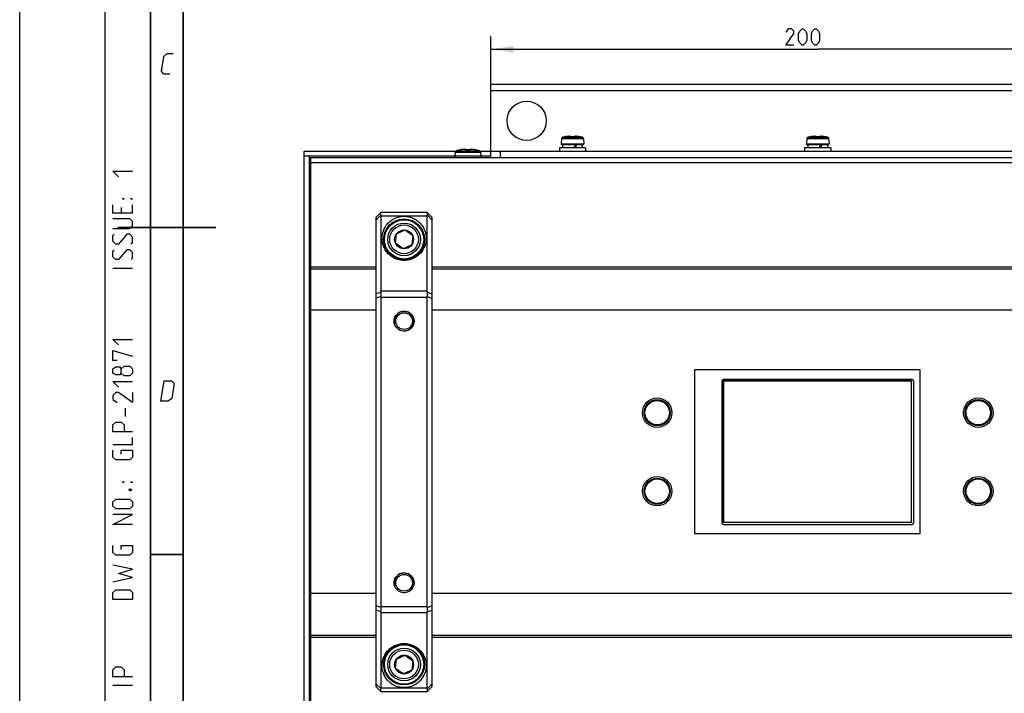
# Model space of a CAD drawing. Header units: millimetres. Extents: x 0 to 420, y 0 to 297.
# Tile 23 of 212: x 0 to 151, y 77 to 180. Entities that reach past the tile are written whole.
import ezdxf

# ---------------------------------------------------------------- set-up
doc = ezdxf.new("R2010")
doc.units = ezdxf.units.MM
doc.header["$LTSCALE"] = 23.1
doc.layers.get('0').update_dxf_attribs({"linetype": 'CONTINUOUS'})
doc.layers.add('02___PRT_ALL_AXES', color=7, linetype='CONTINUOUS')
doc.layers.add('DIM_PILOTEES', color=7, linetype='CONTINUOUS')
doc.styles.get("Standard").update_dxf_attribs({"font": 'txt', "width": 0.7})
doc.dimstyles.new('DIMSTYLE_1', dxfattribs={"dimtxt": 2.5, "dimasz": 3.5, "dimexe": 2, "dimexo": 0, "dimtad": 1, "dimlfac": 2, "dimdsep": 46, "dimtxsty": 'Standard', "dimblk": '_FILLED', "dimblk1": '_FILLED', "dimblk2": '_FILLED', "dimcen": 0.09, "dimazin": 2, "dimtp": 0.5, "dimtm": 0.5, "dimtfac": 1, "dimtofl": 0, "dimtmove": 0, "dimatfit": 3, "dimldrblk": '_FILLED', "dimfxl": 0, "dimtolj": 1, "dimarcsym": 0})

# ---------------------------------------------------------------- blocks, each defined once
blk = doc.blocks.new('_FILLED')
at = {"color": 0, "linetype": 'ByBlock'}
blk.add_solid([(0, 0), (-1, 0.143), (-1, -0.143)], dxfattribs=at)
blk = doc.blocks.new('*D11')
at = {"layer": 'DIM_PILOTEES', "color": 2, "linetype": 'Continuous'}
for p, q in [((72.02, 169.43), (72.02, 177.75)), ((172.02, 169.43), (172.02, 177.75)), ((72.02, 175.75), (122.02, 175.75)), ((172.02, 175.75), (122.02, 175.75))]:
    blk.add_line(p, q, dxfattribs=at)
at = {"layer": 'DIM_PILOTEES', "color": 2, "linetype": 'Continuous', "xscale": 3.5, "yscale": 3.5, "zscale": 3.5, "rotation": 180}
blk.add_blockref('_FILLED', (72.02, 175.75), dxfattribs=at)
at = {"layer": 'DIM_PILOTEES', "color": 2, "linetype": 'Continuous', "xscale": 3.5, "yscale": 3.5, "zscale": 3.5}
blk.add_blockref('_FILLED', (172.02, 175.75), dxfattribs=at)
at = {"layer": 'DIM_PILOTEES', "color": 2, "linetype": 'Continuous', "insert": (120.08, 178.88), "char_height": 2.5, "width": 8.8393, "attachment_point": 2, "line_spacing_factor": 0.9}
blk.add_mtext('{\\ftxt;\\W0.0001;\\H0.0001;\\~}{\\ftxt;\\W2.3571428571;\\H2.5; }{\\ftxt;\\W0.0001;\\H0.0001;\\~}', dxfattribs=at)

msp = doc.modelspace()

# ---------------------------------------------------------------- linework, layer by layer
at = {"color": 7, "linetype": 'Continuous'}
for p, q in [((0, 0), (0, 297)), ((72.019, 159.1805), (72.019, 170.4305)), ((72.019, 170.4305), (172.019, 170.4305)), ((72.019, 169.4305), (172.019, 169.4305)), ((82.8502, 162.1087), (82.7785, 161.2892)), ((82.7785, 161.2892), (86.2594, 161.2892)), ((82.8502, 162.1087), (86.1878, 162.1087)), ((82.8781, 161.1805), (86.1599, 161.1805)), ((82.9987, 162.2847), (86.0391, 162.2847)), ((83.019, 161.1805), (83.019, 160.6805)), ((83.2993, 162.3551), (83.2955, 162.3544)), ((83.2955, 162.3544), (83.2956, 162.3544)), ((83.3057, 162.3555), (83.2993, 162.3551)), ((83.3428, 162.358), (83.3324, 162.3562)), ((83.3544, 162.36), (83.3428, 162.358)), ((83.3672, 162.3623), (83.3544, 162.36)), ((83.3808, 162.3648), (83.3672, 162.3623)), ((83.3993, 162.3683), (83.3808, 162.3648)), ((83.3994, 162.3683), (83.3993, 162.3683)), ((84.0335, 162.4351), (83.9739, 162.4352)), ((84.3094, 162.3523), (84.3013, 162.3526)), ((84.3115, 162.3523), (84.3094, 162.3523)), ((84.3157, 162.3514), (84.3158, 162.3524)), ((84.7005, 162.3514), (84.7006, 162.3524)), ((84.7636, 162.369), (84.7562, 162.3542)), ((84.8347, 161.1805), (84.8347, 160.6805)), ((85.0195, 161.1805), (85.0195, 160.6805)), ((85.0641, 162.4352), (85.0317, 162.4352)), ((85.6333, 162.3683), (85.6335, 162.3683)), ((85.6416, 162.3667), (85.6335, 162.3683)), ((85.6571, 162.3648), (85.6387, 162.3683)), ((85.6549, 162.3642), (85.6416, 162.3667)), ((85.6676, 162.3619), (85.6549, 162.3642)), ((85.6738, 162.3617), (85.6571, 162.3648)), ((85.6794, 162.3598), (85.6676, 162.3619)), ((85.6891, 162.359), (85.6738, 162.3617)), ((85.6903, 162.358), (85.6794, 162.3598)), ((85.6982, 162.3575), (85.6891, 162.359)), ((85.7, 162.3564), (85.6903, 162.358)), ((85.7065, 162.3561), (85.6982, 162.3575)), ((85.7084, 162.355), (85.7, 162.3564)), ((85.7138, 162.3549), (85.7065, 162.3561)), ((85.7156, 162.3539), (85.7084, 162.355)), ((85.7204, 162.3539), (85.7138, 162.3549)), ((85.7235, 162.3547), (85.7188, 162.3535)), ((85.732, 162.3555), (85.7235, 162.3547)), ((85.7406, 162.3521), (85.7406, 162.3519)), ((85.7425, 162.3544), (85.7424, 162.3544)), ((86.019, 161.1805), (86.019, 160.6805)), ((86.0391, 162.2847), (86.0392, 162.2847)), ((86.1878, 162.1087), (86.2595, 161.2892)), ((86.2594, 161.2892), (86.2595, 161.2892)), ((120.3502, 162.1087), (120.2785, 161.2892)), ((120.2785, 161.2892), (123.7595, 161.2892)), ((120.3502, 162.1087), (123.6878, 162.1087)), ((120.3781, 161.1805), (123.6599, 161.1805)), ((120.4987, 162.2847), (123.5392, 162.2847)), ((120.519, 161.1805), (120.519, 160.6805)), ((120.7993, 162.3551), (120.7955, 162.3544)), ((120.7955, 162.3544), (120.7956, 162.3544)), ((120.8057, 162.3555), (120.7993, 162.3551)), ((120.8428, 162.358), (120.8324, 162.3562)), ((120.8544, 162.36), (120.8428, 162.358)), ((120.8672, 162.3623), (120.8544, 162.36)), ((120.8808, 162.3648), (120.8672, 162.3623)), ((120.8993, 162.3683), (120.8808, 162.3648)), ((120.8994, 162.3683), (120.8993, 162.3683)), ((121.5335, 162.4351), (121.4739, 162.4352)), ((121.8094, 162.3523), (121.8013, 162.3526)), ((121.8115, 162.3523), (121.8094, 162.3523)), ((121.8157, 162.3514), (121.8158, 162.3524)), ((122.2005, 162.3514), (122.2006, 162.3524)), ((122.2636, 162.369), (122.2562, 162.3542)), ((122.3347, 161.1805), (122.3347, 160.6805)), ((122.5195, 161.1805), (122.5195, 160.6805)), ((122.5641, 162.4352), (122.5317, 162.4352)), ((123.1333, 162.3683), (123.1335, 162.3683)), ((123.1416, 162.3667), (123.1335, 162.3683)), ((123.1571, 162.3648), (123.1387, 162.3683)), ((123.1549, 162.3642), (123.1416, 162.3667)), ((123.1676, 162.3619), (123.1549, 162.3642)), ((123.1738, 162.3617), (123.1571, 162.3648)), ((123.1794, 162.3598), (123.1676, 162.3619)), ((123.1891, 162.359), (123.1738, 162.3617)), ((123.1903, 162.358), (123.1794, 162.3598)), ((123.1982, 162.3575), (123.1891, 162.359)), ((123.2, 162.3564), (123.1903, 162.358)), ((123.2065, 162.3561), (123.1982, 162.3575)), ((123.2084, 162.355), (123.2, 162.3564)), ((123.2138, 162.3549), (123.2065, 162.3561)), ((123.2156, 162.3539), (123.2084, 162.355)), ((123.2204, 162.3539), (123.2138, 162.3549)), ((123.2235, 162.3547), (123.2188, 162.3535)), ((123.232, 162.3555), (123.2235, 162.3547)), ((123.2406, 162.3521), (123.2406, 162.3519)), ((123.2425, 162.3544), (123.2424, 162.3544)), ((123.519, 161.1805), (123.519, 160.6805)), ((123.6878, 162.1087), (123.7595, 161.2892)), ((43.519, 68.1805), (43.519, 160.1805)), ((43.519, 160.1805), (66.6773, 160.1805)), ((66.5937, 160.0352), (66.5428, 159.4523)), ((66.5937, 160.0352), (70.4442, 160.0352)), ((66.7335, 160.2087), (70.3044, 160.2087)), ((67.2996, 160.3551), (67.2955, 160.3544)), ((67.2955, 160.3544), (67.2956, 160.3544)), ((67.3144, 160.3547), (67.3059, 160.3555)), ((67.3176, 160.3539), (67.3144, 160.3547)), ((67.3246, 160.355), (67.3177, 160.3539)), ((67.3327, 160.3563), (67.3246, 160.355)), ((67.3419, 160.3578), (67.3327, 160.3563)), ((67.3522, 160.3596), (67.3419, 160.3578)), ((67.3634, 160.3616), (67.3522, 160.3596)), ((67.3817, 160.365), (67.3634, 160.3616)), ((67.3993, 160.3683), (67.3817, 160.365)), ((67.3994, 160.3683), (67.3993, 160.3683)), ((68.3117, 160.3523), (68.3063, 160.3524)), ((68.3157, 160.3514), (68.3157, 160.3524)), ((68.7005, 160.3514), (68.7006, 160.3524)), ((68.7622, 160.3669), (68.7562, 160.3542)), ((69.6333, 160.3683), (69.6335, 160.3683)), ((69.659, 160.3644), (69.6387, 160.3683)), ((69.6708, 160.3614), (69.654, 160.3644)), ((69.6753, 160.3615), (69.659, 160.3644)), ((69.6811, 160.3595), (69.6708, 160.3614)), ((69.69, 160.3589), (69.6753, 160.3615)), ((69.6906, 160.3579), (69.6811, 160.3595)), ((69.6988, 160.3574), (69.69, 160.3589)), ((69.6992, 160.3565), (69.6906, 160.3579)), ((69.7068, 160.356), (69.6988, 160.3574)), ((69.7139, 160.3549), (69.7068, 160.356)), ((69.7166, 160.3538), (69.7104, 160.3547)), ((69.7204, 160.3539), (69.7139, 160.3549)), ((69.7194, 160.3534), (69.7166, 160.3538)), ((69.7236, 160.3547), (69.7188, 160.3535)), ((69.7321, 160.3555), (69.7236, 160.3547)), ((69.7425, 160.3544), (69.7424, 160.3544)), ((70.3044, 160.2087), (70.3045, 160.2087)), ((70.3607, 160.1805), (182.6773, 160.1805)), ((70.4442, 160.0352), (70.4952, 159.4523)), ((73.519, 159.1805), (73.519, 160.1805)), ((82.519, 160.6805), (82.519, 160.1805)), ((86.519, 160.6805), (82.519, 160.6805)), ((86.519, 160.6805), (86.519, 160.1805)), ((120.019, 160.6805), (120.019, 160.1805)), ((124.019, 160.6805), (120.019, 160.6805)), ((124.019, 160.6805), (124.019, 160.1805)), ((43.519, 159.4305), (66.5428, 159.4305)), ((44.269, 159.4305), (44.269, 68.9305)), ((44.519, 69.1805), (44.519, 159.1805)), ((44.519, 159.1805), (199.519, 159.1805)), ((44.519, 158.4305), (199.519, 158.4305)), ((66.5428, 159.4523), (70.4951, 159.4523)), ((70.4951, 159.4523), (70.4952, 159.4523)), ((70.4952, 159.4305), (72.019, 159.4305)), ((54.519, 150.0805), (55.269, 150.8305)), ((55.269, 150.8305), (62.269, 150.8305)), ((62.269, 150.8305), (63.019, 150.0805)), ((55.255, 150.4184), (54.519, 149.6824)), ((54.519, 78.2805), (54.519, 150.0805)), ((55.269, 138.7414), (55.269, 150.2675)), ((55.269, 150.2675), (62.269, 150.2675)), ((62.269, 150.2675), (62.269, 138.7414)), ((62.283, 150.4184), (63.019, 149.6824)), ((63.019, 150.0805), (63.019, 78.2805)), ((57.5978, 147.5242), (58.9141, 148.1166)), ((58.9141, 148.1166), (60.0852, 147.2729)), ((57.4528, 146.0881), (57.5978, 147.5242)), ((58.6239, 145.2444), (57.4528, 146.0881)), ((60.0852, 147.2729), (59.9401, 145.8368)), ((59.9401, 145.8368), (58.6239, 145.2444)), ((44.519, 142.5041), (54.519, 142.5041)), ((44.519, 142.1898), (54.519, 142.1898)), ((63.019, 142.5041), (181.019, 142.5041)), ((63.019, 142.1898), (181.019, 142.1898)), ((55.2613, 138.6183), (54.519, 138.3579)), ((62.269, 138.7414), (55.269, 138.7414)), ((62.2766, 138.6183), (63.019, 138.3579)), ((55.2613, 137.9558), (54.519, 137.6954)), ((55.269, 90.5567), (55.269, 137.8043)), ((62.269, 137.8043), (55.269, 137.8043)), ((62.269, 137.8043), (62.269, 90.5567)), ((62.2766, 137.9558), (63.019, 137.6954)), ((54.519, 135.8394), (44.519, 135.8394)), ((181.019, 135.8394), (63.019, 135.8394)), ((103.169, 126.7305), (103.169, 101.7305)), ((137.669, 126.7305), (103.169, 126.7305)), ((137.669, 101.7305), (137.669, 126.7305)), ((107.344, 125.0055), (107.344, 103.3555)), ((107.569, 125.0305), (107.569, 103.4305)), ((136.369, 125.0305), (107.569, 125.0305)), ((136.444, 125.2555), (107.594, 125.2555)), ((107.719, 124.9805), (107.719, 125.0305)), ((136.319, 124.9805), (107.719, 124.9805)), ((136.319, 124.9805), (136.319, 125.0305)), ((136.369, 103.4305), (136.369, 125.0305)), ((136.694, 103.3555), (136.694, 125.0055)), ((107.619, 124.8805), (107.569, 124.8805)), ((107.619, 124.8805), (107.619, 103.4805)), ((107.619, 103.4805), (107.569, 103.4805)), ((107.569, 103.4305), (136.369, 103.4305)), ((107.594, 103.1055), (136.444, 103.1055)), ((103.169, 101.7305), (137.669, 101.7305)), ((54.519, 92.5216), (44.519, 92.5216)), ((181.019, 92.5216), (63.019, 92.5216)), ((55.2613, 90.4052), (54.519, 90.6656)), ((55.269, 90.5567), (62.269, 90.5567)), ((62.2766, 90.4052), (63.019, 90.6656)), ((55.2613, 89.7427), (54.519, 90.0031)), ((55.269, 78.0935), (55.269, 89.6196)), ((55.269, 89.6196), (62.269, 89.6196)), ((62.269, 89.6196), (62.269, 78.0935)), ((62.2766, 89.7427), (63.019, 90.0031)), ((44.519, 86.1712), (54.519, 86.1712)), ((44.519, 85.8569), (54.519, 85.8569)), ((63.019, 86.1712), (181.019, 86.1712)), ((63.019, 85.8569), (181.019, 85.8569)), ((57.5978, 82.5242), (58.9141, 83.1166)), ((58.9141, 83.1166), (60.0852, 82.2729)), ((57.4528, 81.0881), (57.5978, 82.5242)), ((60.0852, 82.2729), (59.9401, 80.8368)), ((58.6239, 80.2444), (57.4528, 81.0881)), ((59.9401, 80.8368), (58.6239, 80.2444)), ((55.255, 77.9426), (54.519, 78.6786)), ((62.283, 77.9426), (63.019, 78.6786)), ((55.269, 77.5305), (54.519, 78.2805)), ((62.269, 78.0935), (55.269, 78.0935)), ((62.269, 77.5305), (55.269, 77.5305)), ((62.269, 77.5305), (63.019, 78.2805))]:
    msp.add_line(p, q, dxfattribs=at)
at = {"color": 2, "linetype": 'Continuous'}
for p, q in [((13, 292), (13, 5)), ((20, 292), (20, 5)), ((15.5357, 151.5357), (15.5357, 150.6786)), ((17.25, 150.6786), (17.25, 151.9643)), ((17.25, 142.25), (14.25, 142.25)), ((16.1786, 119.6071), (16.1786, 120.8929)), ((17.25, 78.4643), (14.25, 78.4643))]:
    msp.add_line(p, q, dxfattribs=at)
at = {"color": 7, "linetype": 'Continuous', "const_width": 0.25}
for points in [[(20, 292), (20, 5)], [(25, 10), (25, 287)], [(30, 148.5), (15, 148.5)], [(20.0002, 98.5), (25.0002, 98.5)]]:
    msp.add_lwpolyline(points, dxfattribs=at)
at = {"color": 2, "linetype": 'Continuous'}
for points in [[(22.9394, 171.9249), (22.0394, 171.9249), (21.6629, 172.3749), (22.0302, 174.6249), (22.5537, 175.0749), (23.4537, 175.0749)], [(15.1071, 156.25), (14.25, 157.1071), (17.25, 157.1071)], [(15.9643, 152.8214), (15.75, 152.8214), (15.75, 152.9643), (15.9643, 152.8214)], [(17.25, 152.8214), (17.0357, 152.8214), (17.0357, 152.9643), (17.25, 152.8214)], [(17.25, 150.6786), (14.25, 150.6786), (14.25, 151.9643)], [(14.25, 148.3214), (16.8214, 148.3214), (17.25, 148.75), (17.25, 149.3929), (16.8214, 149.8214), (14.25, 149.8214)], [(17.0357, 145.9643), (17.25, 146.1786), (17.25, 147.0357), (16.8214, 147.4643), (16.3929, 147.4643), (15.1071, 145.9643), (14.6786, 145.9643), (14.25, 146.3929), (14.25, 147.25), (14.4643, 147.4643)], [(17.0357, 143.6071), (17.25, 143.8214), (17.25, 144.6786), (16.8214, 145.1071), (16.3929, 145.1071), (15.1071, 143.6071), (14.6786, 143.6071), (14.25, 144.0357), (14.25, 144.8929), (14.4643, 145.1071)], [(15.1071, 130.5357), (14.25, 131.3929), (17.25, 131.3929)], [(14.8929, 128.1786), (14.25, 128.1786), (14.25, 129.6786), (17.25, 128.8214)], [(15.5357, 126.25), (15.3214, 125.9643), (14.6786, 125.9643), (14.25, 126.25), (14.25, 126.8929), (14.6786, 127.1786), (15.3214, 127.1786), (15.5357, 126.8929), (15.9643, 127.3214), (16.8214, 127.3214), (17.25, 126.8929), (17.25, 126.25), (16.8214, 125.8214)], [(16.8214, 125.8214), (15.9643, 125.8214), (15.5357, 126.25), (15.5357, 126.8929)], [(15.1071, 124.1071), (14.25, 124.9643), (17.25, 124.9643)], [(21.5894, 121.9249), (22.1037, 125.0749), (23.2287, 125.0749), (23.6052, 124.6249), (23.2379, 122.3749), (22.7144, 121.9249), (21.5894, 121.9249)], [(17.25, 123.25), (17.25, 121.75), (15.1071, 123.25), (14.6786, 123.25), (14.25, 122.8214), (14.25, 122.1786), (14.8929, 121.75)], [(17.25, 117.25), (14.25, 117.25), (14.25, 118.3214), (14.6786, 118.75), (15.5357, 118.75), (15.9643, 118.3214), (15.9643, 117.25)], [(14.25, 115.3214), (17.25, 115.3214), (17.25, 116.3929)], [(15.5357, 113.8214), (15.5357, 114.4643), (17.25, 114.4643), (17.25, 113.3929), (16.8214, 112.9643), (14.6786, 112.9643), (14.25, 113.3929), (14.25, 114.4643)], [(15.9643, 109.5357), (15.75, 109.5357), (15.75, 109.6786), (15.9643, 109.5357)], [(16.75, 108.4643), (16.8929, 108.5357), (16.9643, 108.5357), (17.1071, 108.4643), (17.1071, 108.3214), (16.9643, 108.25), (16.8929, 108.25), (16.75, 108.3214), (16.75, 108.4643)], [(17.25, 109.5357), (17.0357, 109.5357), (17.0357, 109.6786), (17.25, 109.5357)], [(16.8214, 105.4643), (14.6786, 105.4643), (14.25, 105.8929), (14.25, 106.5357), (14.6786, 106.9643), (16.8214, 106.9643), (17.25, 106.5357), (17.25, 105.8929), (16.8214, 105.4643)], [(17.25, 103.1071), (14.25, 103.1071), (17.25, 104.6071), (14.25, 104.6071)], [(15.5357, 99.25), (15.5357, 99.8929), (17.25, 99.8929), (17.25, 98.8214), (16.8214, 98.3929), (14.6786, 98.3929), (14.25, 98.8214), (14.25, 99.8929)], [(14.25, 94.3214), (17.25, 94.9643), (15.1071, 95.6071), (17.25, 96.25), (14.25, 96.8929)], [(17.25, 91.6071), (14.25, 91.6071), (14.25, 92.6786), (14.6786, 93.1071), (16.8214, 93.1071), (17.25, 92.6786), (17.25, 91.6071)], [(17.25, 79.8214), (14.25, 79.8214), (14.25, 80.8929), (14.6786, 81.3214), (15.5357, 81.3214), (15.9643, 80.8929), (15.9643, 79.8214)]]:
    msp.add_lwpolyline(points, dxfattribs=at)
at = {"color": 7, "linetype": 'Continuous'}
for points in [[(83.3196, 162.3542), (83.3161, 162.3537), (83.313, 162.3532), (83.3103, 162.3528), (83.308, 162.3526), (83.3062, 162.3523), (83.305, 162.3522), (83.3043, 162.3521)], [(83.3176, 162.3539), (83.3145, 162.3547), (83.3059, 162.3555)], [(83.3324, 162.3562), (83.3235, 162.3548), (83.3196, 162.3542)], [(83.9739, 162.4352), (83.9226, 162.4338), (83.8667, 162.4308), (83.8065, 162.4262), (83.7424, 162.4201), (83.6751, 162.4123), (83.6052, 162.4029), (83.5335, 162.392), (83.4607, 162.3797), (83.3993, 162.3683)], [(84.2642, 162.3538), (84.2556, 162.371), (84.2413, 162.3871), (84.2247, 162.3992), (84.2056, 162.4087), (84.184, 162.4162), (84.1594, 162.4224), (84.1311, 162.4274), (84.0988, 162.4312), (84.0619, 162.4338), (84.0203, 162.4352)], [(84.2825, 162.3525), (84.2744, 162.369), (84.26, 162.3853), (84.243, 162.3976), (84.2235, 162.4074), (84.2015, 162.4152), (84.1763, 162.4216), (84.1473, 162.4268), (84.1141, 162.4308), (84.0762, 162.4336), (84.0335, 162.4351)], [(84.2693, 162.3533), (84.2627, 162.3539), (84.257, 162.3546), (84.2522, 162.3554), (84.2483, 162.3561), (84.2456, 162.3567), (84.2442, 162.3571)], [(84.3124, 162.3523), (84.3027, 162.3522), (84.2935, 162.3522), (84.2848, 162.3524), (84.2767, 162.3528), (84.2693, 162.3533)], [(84.3013, 162.3526), (84.2939, 162.3531), (84.2871, 162.3536), (84.2817, 162.3542)], [(84.7006, 162.3524), (84.6458, 162.3539), (84.5773, 162.3551), (84.5088, 162.3555), (84.4403, 162.3551), (84.3718, 162.3539), (84.3124, 162.3523)], [(84.7268, 162.3523), (84.6662, 162.3539), (84.5977, 162.3551), (84.5292, 162.3555), (84.519, 162.3554)], [(84.7615, 162.3549), (84.7562, 162.3542), (84.7501, 162.3536), (84.7434, 162.353), (84.736, 162.3526), (84.7281, 162.3523), (84.7196, 162.3522), (84.7107, 162.3522), (84.7006, 162.3524)], [(84.7742, 162.3575), (84.7737, 162.3573), (84.7721, 162.3569), (84.7695, 162.3563), (84.7659, 162.3556), (84.7615, 162.3549)], [(85.6335, 162.3683), (85.5742, 162.3793), (85.5018, 162.3916), (85.4297, 162.4025), (85.3589, 162.412), (85.2903, 162.4199), (85.2247, 162.4262), (85.1627, 162.4309), (85.1051, 162.4338), (85.0523, 162.4352), (85.0044, 162.4351), (84.9617, 162.4336), (84.9239, 162.4308), (84.8907, 162.4268), (84.8617, 162.4216), (84.8365, 162.4152), (84.8144, 162.4074), (84.7949, 162.3976), (84.778, 162.3853), (84.7636, 162.369)], [(85.6387, 162.3683), (85.5772, 162.3797), (85.5045, 162.392), (85.4327, 162.4029), (85.3628, 162.4123), (85.2955, 162.4201), (85.2315, 162.4262), (85.1712, 162.4308), (85.1153, 162.4338), (85.0641, 162.4352)], [(85.7214, 162.3531), (85.7187, 162.3535), (85.7156, 162.3539)], [(85.7296, 162.3521), (85.7298, 162.3521), (85.7295, 162.3522), (85.7287, 162.3522), (85.7275, 162.3524), (85.7258, 162.3525), (85.7238, 162.3528), (85.7214, 162.3531)], [(85.7425, 162.3544), (85.7386, 162.3551), (85.7322, 162.3555)], [(120.8196, 162.3542), (120.8161, 162.3537), (120.813, 162.3532), (120.8103, 162.3528), (120.808, 162.3526), (120.8062, 162.3523), (120.805, 162.3522), (120.8043, 162.3521)], [(120.8176, 162.3539), (120.8145, 162.3547), (120.8059, 162.3555)], [(120.8324, 162.3562), (120.8235, 162.3548), (120.8196, 162.3542)], [(121.4739, 162.4352), (121.4226, 162.4338), (121.3667, 162.4308), (121.3065, 162.4262), (121.2424, 162.4201), (121.1751, 162.4123), (121.1052, 162.4029), (121.0335, 162.392), (120.9607, 162.3797), (120.8993, 162.3683)], [(121.7642, 162.3538), (121.7556, 162.371), (121.7413, 162.3871), (121.7247, 162.3992), (121.7056, 162.4087), (121.684, 162.4162), (121.6594, 162.4224), (121.6311, 162.4274), (121.5988, 162.4312), (121.5619, 162.4338), (121.5203, 162.4352)], [(121.7825, 162.3525), (121.7744, 162.369), (121.76, 162.3853), (121.743, 162.3976), (121.7235, 162.4074), (121.7015, 162.4152), (121.6763, 162.4216), (121.6473, 162.4268), (121.6141, 162.4308), (121.5762, 162.4336), (121.5335, 162.4351)], [(121.7693, 162.3533), (121.7627, 162.3539), (121.757, 162.3546), (121.7522, 162.3554), (121.7483, 162.3561), (121.7456, 162.3567), (121.7442, 162.3571)], [(121.8124, 162.3523), (121.8027, 162.3522), (121.7935, 162.3522), (121.7848, 162.3524), (121.7767, 162.3528), (121.7693, 162.3533)], [(121.8013, 162.3526), (121.7939, 162.3531), (121.7871, 162.3536), (121.7817, 162.3542)], [(122.2006, 162.3524), (122.1458, 162.3539), (122.0773, 162.3551), (122.0088, 162.3555), (121.9403, 162.3551), (121.8718, 162.3539), (121.8124, 162.3523)], [(122.2268, 162.3523), (122.1662, 162.3539), (122.0977, 162.3551), (122.0292, 162.3555), (122.019, 162.3554)], [(122.2615, 162.3549), (122.2562, 162.3542), (122.2501, 162.3536), (122.2434, 162.353), (122.236, 162.3526), (122.2281, 162.3523), (122.2196, 162.3522), (122.2107, 162.3522), (122.2006, 162.3524)], [(122.2742, 162.3575), (122.2737, 162.3573), (122.2721, 162.3569), (122.2695, 162.3563), (122.2659, 162.3556), (122.2615, 162.3549)], [(123.1335, 162.3683), (123.0742, 162.3793), (123.0018, 162.3916), (122.9297, 162.4025), (122.8589, 162.412), (122.7903, 162.4199), (122.7247, 162.4262), (122.6627, 162.4309), (122.6051, 162.4338), (122.5523, 162.4352), (122.5044, 162.4351), (122.4617, 162.4336), (122.4239, 162.4308), (122.3907, 162.4268), (122.3617, 162.4216), (122.3365, 162.4152), (122.3144, 162.4074), (122.2949, 162.3976), (122.278, 162.3853), (122.2636, 162.369)], [(123.1387, 162.3683), (123.0772, 162.3797), (123.0045, 162.392), (122.9327, 162.4029), (122.8628, 162.4123), (122.7955, 162.4201), (122.7315, 162.4262), (122.6712, 162.4308), (122.6153, 162.4338), (122.5641, 162.4352)], [(123.2214, 162.3531), (123.2187, 162.3535), (123.2156, 162.3539)], [(123.2296, 162.3521), (123.2298, 162.3521), (123.2295, 162.3522), (123.2287, 162.3522), (123.2275, 162.3524), (123.2258, 162.3525), (123.2238, 162.3528), (123.2214, 162.3531)], [(123.2425, 162.3544), (123.2386, 162.3551), (123.2322, 162.3555)], [(67.3057, 160.3555), (67.3049, 160.3555), (67.2996, 160.3551)], [(67.3177, 160.3539), (67.3148, 160.3535), (67.3121, 160.3531), (67.3098, 160.3528), (67.3079, 160.3525), (67.3063, 160.3523), (67.3051, 160.3522), (67.3044, 160.3521)], [(68.2641, 160.3538), (68.2569, 160.369), (68.2446, 160.384), (68.23, 160.3958), (68.2134, 160.4051), (68.195, 160.4127), (68.1742, 160.4189), (68.1507, 160.4241), (68.1241, 160.4283), (68.0941, 160.4316), (68.0603, 160.4339), (68.0227, 160.4351), (67.9811, 160.4353), (67.9355, 160.4342), (67.8861, 160.432), (67.8329, 160.4284), (67.7764, 160.4235), (67.7168, 160.4172), (67.6546, 160.4096), (67.5902, 160.4007), (67.5241, 160.3905), (67.4571, 160.379), (67.3993, 160.3683)], [(68.2825, 160.3525), (68.2758, 160.3669), (68.2633, 160.3822), (68.2485, 160.3941), (68.2316, 160.4038), (68.2127, 160.4116), (68.1915, 160.418), (68.1674, 160.4234), (68.1402, 160.4278), (68.1093, 160.4312), (68.0747, 160.4337), (68.036, 160.4351), (67.9932, 160.4353), (67.9903, 160.4352)], [(68.2689, 160.3534), (68.2624, 160.354), (68.2567, 160.3547), (68.2519, 160.3554), (68.2481, 160.3562), (68.2454, 160.3568), (68.2441, 160.3572)], [(68.373, 160.354), (68.3108, 160.3523), (68.3015, 160.3522), (68.2926, 160.3522), (68.2841, 160.3525), (68.2762, 160.3528), (68.2689, 160.3534)], [(68.3063, 160.3524), (68.2981, 160.3528), (68.2906, 160.3533), (68.2839, 160.354), (68.2817, 160.3542)], [(68.6442, 160.3539), (68.5764, 160.3551), (68.5086, 160.3555), (68.4408, 160.3551), (68.373, 160.354)], [(68.7264, 160.3523), (68.6649, 160.354), (68.5971, 160.3551), (68.5293, 160.3555), (68.519, 160.3554)], [(68.7562, 160.3542), (68.7502, 160.3536), (68.7435, 160.353), (68.7363, 160.3526), (68.7285, 160.3523), (68.7203, 160.3522), (68.7118, 160.3522), (68.7031, 160.3523), (68.6442, 160.3539)], [(68.7742, 160.3575), (68.7738, 160.3573), (68.7722, 160.3569), (68.7695, 160.3563), (68.7659, 160.3556), (68.7614, 160.3549), (68.7562, 160.3542)], [(69.6335, 160.3683), (69.5775, 160.3787), (69.5109, 160.3901), (69.4447, 160.4004), (69.3796, 160.4094), (69.3163, 160.4171), (69.2554, 160.4235), (69.1974, 160.4284), (69.1427, 160.4321), (69.0917, 160.4343), (69.0447, 160.4353), (69.0019, 160.4351), (68.9633, 160.4337), (68.9286, 160.4312), (68.8978, 160.4278), (68.8705, 160.4234), (68.8464, 160.418), (68.8252, 160.4116), (68.8063, 160.4038), (68.7894, 160.3941), (68.7747, 160.3822), (68.7622, 160.3669)], [(69.6387, 160.3683), (69.5809, 160.379), (69.5138, 160.3905), (69.4478, 160.4007), (69.3834, 160.4096), (69.3212, 160.4172), (69.2616, 160.4235), (69.205, 160.4284), (69.1519, 160.432), (69.1024, 160.4342), (69.0569, 160.4353), (69.0476, 160.4352)], [(69.654, 160.3644), (69.636, 160.3678), (69.6335, 160.3683)], [(69.7104, 160.3547), (69.7032, 160.3558), (69.6992, 160.3565)], [(69.7297, 160.3521), (69.7298, 160.3521), (69.7294, 160.3522), (69.7286, 160.3522), (69.7275, 160.3524), (69.7259, 160.3525), (69.7241, 160.3528), (69.7219, 160.353), (69.7194, 160.3534)], [(69.7425, 160.3544), (69.7383, 160.3551), (69.733, 160.3555), (69.7322, 160.3555)]]:
    msp.add_lwpolyline(points, dxfattribs=at)
for centre, radius in [((58.769, 146.6805), 3.125), ((58.769, 146.6805), 2.5), ((58.769, 146.6805), 2.2), ((58.769, 146.6805), 1.4434), ((58.769, 134.1805), 1.525), ((58.769, 134.1805), 1.275), ((97.469, 120.1805), 2.25), ((97.469, 120.1805), 2), ((97.469, 120.1805), 1.95), ((97.469, 120.1805), 1.8701), ((146.569, 120.1805), 2.25), ((146.569, 120.1805), 2), ((146.569, 120.1805), 1.95), ((146.569, 120.1805), 1.8701), ((97.469, 108.1805), 2.25), ((97.469, 108.1805), 2), ((97.469, 108.1805), 1.95), ((97.469, 108.1805), 1.8701), ((146.569, 108.1805), 2.25), ((146.569, 108.1805), 2), ((146.569, 108.1805), 1.95), ((146.569, 108.1805), 1.8701), ((58.769, 94.1805), 1.525), ((58.769, 94.1805), 1.275), ((58.769, 81.6805), 3.125), ((58.769, 81.6805), 2.5), ((58.769, 81.6805), 2.2), ((58.769, 81.6805), 1.4434)]:
    msp.add_circle(centre, radius, dxfattribs=at)
for centre, radius, start, end in [((82.8781, 161.2805), 0.1, 175, 270), ((83.0494, 162.0912), 0.2, 104.67713, 175), ((84.519, 156.4805), 6, 101.766128, 104.67713), ((83.3044, 162.3021), 0.0503, 88.886946, 101.712614), ((84.2345, 158.0287), 4.4192, 100.684683, 100.891112), ((84.2166, 162.3173), 0.051, 49.091421, 92.150788), ((84.2986, 162.8832), 0.5321, 270.2148, 271.838149), ((84.5082, 156.3509), 6.0036, 88.16387, 91.837384), ((84.718, 162.8966), 0.5456, 268.161063, 268.947045), ((84.7178, 162.88), 0.529, 268.945082, 269.783867), ((84.8015, 162.3174), 0.0509, 87.846089, 130.526957), ((84.811, 158.0987), 4.348, 79.097781, 79.354652), ((85.8417, 163.1941), 0.8497, 261.23516, 261.668331), ((85.7301, 162.3021), 0.0503, 78.298252, 91.581181), ((85.7624, 162.3429), 0.0236, 157.482439, 159.13602), ((84.519, 156.4805), 6, 75.32287, 78.233872), ((85.9885, 162.0912), 0.2, 5, 75.32287), ((86.1598, 161.2805), 0.1, 270, 5), ((120.3781, 161.2805), 0.1, 175, 270), ((120.5494, 162.0912), 0.2, 104.67713, 175), ((122.019, 156.4805), 6, 101.766128, 104.67713), ((120.8044, 162.3021), 0.0503, 88.886946, 101.712614), ((121.7345, 158.0287), 4.4192, 100.684683, 100.891112), ((121.7166, 162.3173), 0.051, 49.091421, 92.150788), ((121.7986, 162.8832), 0.5321, 270.2148, 271.838149), ((122.0082, 156.3509), 6.0036, 88.16387, 91.837384), ((122.218, 162.8966), 0.5456, 268.161063, 268.947045), ((122.2178, 162.88), 0.529, 268.945082, 269.783867), ((122.3015, 162.3174), 0.0509, 87.846089, 130.526957), ((122.311, 158.0987), 4.348, 79.097781, 79.354652), ((123.3417, 163.1941), 0.8497, 261.23516, 261.668331), ((123.2301, 162.3021), 0.0503, 78.298252, 91.581181), ((123.2624, 162.3429), 0.0236, 157.482439, 159.13602), ((122.019, 156.4805), 6, 75.32287, 78.233872), ((123.4885, 162.0912), 0.2, 5, 75.32287), ((123.6598, 161.2805), 0.1, 270, 5), ((66.793, 160.0177), 0.2, 107.312553, 175), ((68.519, 154.4805), 6, 101.766128, 107.312553), ((67.3044, 160.3021), 0.0503, 88.879855, 101.714623), ((68.2372, 156.014), 4.4341, 100.287294, 100.8915), ((68.2362, 156.0197), 4.4284, 99.892384, 100.287722), ((68.2299, 156.0561), 4.3914, 99.491178, 99.892505), ((68.2216, 156.1058), 4.341, 99.031659, 99.491444), ((68.2087, 156.1871), 4.2587, 98.550469, 99.031998), ((68.1955, 156.2746), 4.1702, 98.203987, 98.550106), ((68.1783, 156.3947), 4.0488, 97.634237, 98.205363), ((68.1597, 156.5332), 3.9091, 97.25699, 97.633219), ((68.1408, 156.6818), 3.7593, 96.717947, 97.258293), ((68.1136, 156.9145), 3.525, 96.029377, 96.721622), ((68.0973, 157.0686), 3.3701, 95.771561, 96.02789), ((68.2166, 160.3174), 0.0509, 49.055016, 92.157276), ((68.299, 160.8735), 0.5225, 270.376731, 271.827326), ((68.5084, 154.3509), 6.0036, 88.165732, 91.839246), ((68.7178, 160.8921), 0.541, 268.168722, 269.594295), ((68.8015, 160.3174), 0.0509, 87.816747, 130.571333), ((68.9511, 157.2103), 3.2274, 84.194013, 85.147773), ((68.9327, 157.0271), 3.4115, 83.952048, 84.197596), ((68.9131, 156.8447), 3.595, 83.26592, 83.946901), ((68.8943, 156.6859), 3.7549, 82.851026, 83.266448), ((68.8769, 156.5469), 3.895, 82.348431, 82.850715), ((68.8582, 156.4076), 4.0356, 81.810225, 82.348405), ((68.8426, 156.2989), 4.1454, 81.426606, 81.811172), ((68.8311, 156.2229), 4.2222, 80.986273, 81.426563), ((68.8204, 156.1553), 4.2906, 80.473762, 80.986355), ((68.814, 156.117), 4.3295, 80.104434, 80.474138), ((68.8096, 156.0915), 4.3553, 79.097976, 80.104839), ((69.8321, 161.13), 0.7849, 261.431928, 261.681917), ((69.7301, 160.3021), 0.0503, 78.287423, 91.586284), ((68.519, 154.4805), 6, 72.687447, 78.233872), ((70.245, 160.0177), 0.2, 5, 72.687447), ((66.7918, 159.4305), 0.25, 175, 270), ((70.2461, 159.4305), 0.25, 270, 5), ((107.594, 125.0055), 0.25, 90, 180), ((107.719, 124.8805), 0.1, 90, 180), ((136.319, 124.8805), 0.1, 59.899501, 90), ((136.444, 125.0055), 0.25, 0, 90), ((107.594, 103.3555), 0.25, 180, 270), ((107.719, 103.4805), 0.1, 180, 210.100164), ((136.444, 103.3555), 0.25, 270, 360)]:
    msp.add_arc(centre, radius, start, end, dxfattribs=at)
at = {"color": 2, "linetype": 'Continuous'}
for centre in [(58.769, 134.1805), (58.769, 94.1805)]:
    msp.add_arc(centre, 1.5, 255, 195, dxfattribs=at)
at = {"color": 7, "linetype": 'Continuous'}
for centre, major_axis, ratio, start_param, end_param in [((53.769, 149.3305), (1.352, 1.352), 0.48062485, -0.44802769, -0.311315), ((63.769, 149.3305), (1.352, -1.352), 0.48062485, -2.83027766, -2.69356496), ((53.769, 137.8043), (1.352, 1.352), 0.48062485, -0.54914939, -0.44802769), ((63.769, 137.8043), (1.352, -1.352), 0.48062485, -2.69356496, -2.59244326), ((53.769, 137.8043), (1.5, 0), 1, 0, 0.1011217), ((63.769, 137.8043), (1.5, 0), 1, 3.04047096, 3.14159265), ((53.769, 90.5567), (0, 1.5), 1, -1.67191803, -1.57079633), ((63.769, 90.5567), (1.5, 0), 1, 3.14159265, 3.24271435), ((53.769, 90.5567), (1.352, -1.352), 0.48062485, 0.44802769, 0.54914939), ((63.769, 90.5567), (1.352, 1.352), 0.48062485, 2.59244326, 2.69356496), ((53.769, 79.0305), (1.352, -1.352), 0.48062485, 0.311315, 0.44802769), ((63.769, 79.0305), (1.352, 1.352), 0.48062485, 2.69356496, 2.83027766)]:
    msp.add_ellipse(centre, major_axis=major_axis, ratio=ratio, start_param=start_param, end_param=end_param, dxfattribs=at)
for points, knots in [([(83.2942, 162.3514), (83.2942, 162.3512), (83.295, 162.351), (83.2961, 162.3511), (83.2984, 162.3512), (83.303, 162.3517), (83.3108, 162.3527), (83.3175, 162.3538), (83.3214, 162.3544)], [0, 0, 0, 0, 0.0166988, 0.06417003, 0.14409179, 0.2560214, 0.57172396, 1, 1, 1, 1]), ([(83.2942, 162.3514), (83.2943, 162.3521), (83.2945, 162.3531), (83.2951, 162.3544), (83.2955, 162.3544)], [0, 0, 0, 0, 0.67366055, 1, 1, 1, 1]), ([(83.3214, 162.3544), (83.3269, 162.3552), (83.353, 162.3595), (83.379, 162.3643), (83.3995, 162.3683)], [0, 0, 0, 0, 0.21047573, 1, 1, 1, 1]), ([(83.8379, 162.4286), (83.7696, 162.4235), (83.6281, 162.4079), (83.4877, 162.3849), (83.4152, 162.3713)], [0, 0, 0, 0, 0.48137269, 1, 1, 1, 1]), ([(84.2147, 162.3681), (84.2158, 162.3713), (84.217, 162.3777), (84.2141, 162.3916), (84.2022, 162.4027), (84.1865, 162.411), (84.1628, 162.4198), (84.1244, 162.4277), (84.0686, 162.4334), (84.0009, 162.4356), (83.9227, 162.4341), (83.8672, 162.4308), (83.8379, 162.4286)], [0, 0, 0, 0, 0.02445803, 0.04747728, 0.10100038, 0.13644062, 0.17891972, 0.28636891, 0.4241989, 0.59099365, 0.78409833, 1, 1, 1, 1]), ([(84.2147, 162.3681), (84.2144, 162.3673), (84.2146, 162.3653), (84.2169, 162.3628), (84.2206, 162.3606), (84.2259, 162.3586), (84.2326, 162.3567), (84.2443, 162.3544), (84.2537, 162.3533), (84.2604, 162.3527)], [0, 0, 0, 0, 0.04871934, 0.10836292, 0.1913958, 0.30159883, 0.43925078, 0.60307964, 1, 1, 1, 1]), ([(84.2598, 162.3631), (84.2614, 162.3624), (84.2671, 162.3595), (84.2726, 162.3559), (84.2762, 162.3529)], [0, 0, 0, 0, 0.27644031, 1, 1, 1, 1]), ([(84.2604, 162.3527), (84.2636, 162.3524), (84.2769, 162.3514), (84.2903, 162.351), (84.3006, 162.3511)], [0, 0, 0, 0, 0.23355482, 1, 1, 1, 1]), ([(84.7158, 162.3511), (84.7193, 162.3511), (84.7329, 162.3512), (84.7465, 162.3518), (84.7564, 162.3527)], [0, 0, 0, 0, 0.26320657, 1, 1, 1, 1]), ([(84.7222, 162.3524), (84.7222, 162.3524), (84.7221, 162.3524), (84.7221, 162.3523), (84.7221, 162.3523)], [0, 0, 0, 0, 0.29318616, 1, 1, 1, 1]), ([(84.7564, 162.3527), (84.7632, 162.3533), (84.7728, 162.3544), (84.7845, 162.3568), (84.7914, 162.3586), (84.7969, 162.3607), (84.8007, 162.3629), (84.8032, 162.3653), (84.8036, 162.3673), (84.8034, 162.3681)], [0, 0, 0, 0, 0.3933561, 0.55670906, 0.69473712, 0.80610511, 0.89079932, 0.95188727, 1, 1, 1, 1]), ([(85.192, 162.4287), (85.1625, 162.4309), (85.1063, 162.4341), (85.038, 162.4354), (84.9883, 162.4343), (84.9551, 162.4327), (84.9249, 162.4301), (84.8908, 162.4257), (84.8562, 162.4187), (84.8273, 162.4077), (84.8121, 162.3964), (84.8051, 162.3877), (84.802, 162.3779), (84.8026, 162.3713), (84.8034, 162.3681)], [0, 0, 0, 0, 0.21315436, 0.4045445, 0.49097007, 0.57071038, 0.64345929, 0.70898221, 0.81780406, 0.89758276, 0.9278776, 0.95336285, 0.97638828, 1, 1, 1, 1]), ([(85.6142, 162.3719), (85.5419, 162.3855), (85.4017, 162.4082), (85.2604, 162.4237), (85.192, 162.4287)], [0, 0, 0, 0, 0.51740353, 1, 1, 1, 1]), ([(85.6333, 162.3683), (85.6406, 162.3669), (85.6668, 162.3619), (85.6931, 162.3573), (85.7122, 162.3543)], [0, 0, 0, 0, 0.2762376, 1, 1, 1, 1]), ([(85.6387, 162.3683), (85.6387, 162.3683), (85.6389, 162.368), (85.6389, 162.3677), (85.6389, 162.3674)], [0, 0, 0, 0, 0.12265533, 1, 1, 1, 1]), ([(85.7185, 162.3534), (85.7216, 162.3529), (85.7269, 162.3522), (85.7331, 162.3514), (85.7367, 162.3511), (85.7386, 162.3511), (85.7396, 162.3511), (85.7403, 162.3512), (85.7403, 162.3514)], [0, 0, 0, 0, 0.4212789, 0.73286145, 0.84478441, 0.92649781, 0.97774916, 1, 1, 1, 1]), ([(85.7424, 162.3544), (85.742, 162.3544), (85.7413, 162.3535), (85.7409, 162.3527), (85.7406, 162.3521)], [0, 0, 0, 0, 0.33304209, 1, 1, 1, 1]), ([(120.7942, 162.3514), (120.7942, 162.3512), (120.795, 162.351), (120.7961, 162.3511), (120.7984, 162.3512), (120.803, 162.3517), (120.8108, 162.3527), (120.8175, 162.3538), (120.8214, 162.3544)], [0, 0, 0, 0, 0.0166988, 0.06417003, 0.14409179, 0.2560214, 0.57172396, 1, 1, 1, 1]), ([(120.7942, 162.3514), (120.7943, 162.3521), (120.7945, 162.3531), (120.7951, 162.3544), (120.7955, 162.3544)], [0, 0, 0, 0, 0.67366055, 1, 1, 1, 1]), ([(120.8214, 162.3544), (120.8269, 162.3552), (120.853, 162.3595), (120.879, 162.3643), (120.8995, 162.3683)], [0, 0, 0, 0, 0.21047573, 1, 1, 1, 1]), ([(121.3379, 162.4286), (121.2696, 162.4235), (121.1281, 162.4079), (120.9877, 162.3849), (120.9152, 162.3713)], [0, 0, 0, 0, 0.48137269, 1, 1, 1, 1]), ([(121.7147, 162.3681), (121.7158, 162.3713), (121.717, 162.3777), (121.7141, 162.3916), (121.7022, 162.4027), (121.6865, 162.411), (121.6628, 162.4198), (121.6244, 162.4277), (121.5686, 162.4334), (121.5009, 162.4356), (121.4227, 162.4341), (121.3672, 162.4308), (121.3379, 162.4286)], [0, 0, 0, 0, 0.02445803, 0.04747728, 0.10100038, 0.13644062, 0.17891972, 0.28636891, 0.4241989, 0.59099365, 0.78409833, 1, 1, 1, 1]), ([(121.7147, 162.3681), (121.7144, 162.3673), (121.7146, 162.3653), (121.7169, 162.3628), (121.7206, 162.3606), (121.7259, 162.3586), (121.7326, 162.3567), (121.7443, 162.3544), (121.7537, 162.3533), (121.7604, 162.3527)], [0, 0, 0, 0, 0.04871934, 0.10836292, 0.1913958, 0.30159883, 0.43925078, 0.60307964, 1, 1, 1, 1]), ([(121.7598, 162.3631), (121.7614, 162.3624), (121.7671, 162.3595), (121.7726, 162.3559), (121.7762, 162.3529)], [0, 0, 0, 0, 0.27644031, 1, 1, 1, 1]), ([(121.7604, 162.3527), (121.7636, 162.3524), (121.7769, 162.3514), (121.7903, 162.351), (121.8006, 162.3511)], [0, 0, 0, 0, 0.23355482, 1, 1, 1, 1]), ([(122.2158, 162.3511), (122.2193, 162.3511), (122.2329, 162.3512), (122.2465, 162.3518), (122.2564, 162.3527)], [0, 0, 0, 0, 0.26320657, 1, 1, 1, 1]), ([(122.2222, 162.3524), (122.2222, 162.3524), (122.2221, 162.3524), (122.2221, 162.3523), (122.2221, 162.3523)], [0, 0, 0, 0, 0.29318616, 1, 1, 1, 1]), ([(122.2564, 162.3527), (122.2632, 162.3533), (122.2728, 162.3544), (122.2845, 162.3568), (122.2914, 162.3586), (122.2969, 162.3607), (122.3007, 162.3629), (122.3032, 162.3653), (122.3036, 162.3673), (122.3034, 162.3681)], [0, 0, 0, 0, 0.3933561, 0.55670906, 0.69473712, 0.80610511, 0.89079932, 0.95188727, 1, 1, 1, 1]), ([(122.692, 162.4287), (122.6625, 162.4309), (122.6063, 162.4341), (122.538, 162.4354), (122.4883, 162.4343), (122.4551, 162.4327), (122.4249, 162.4301), (122.3908, 162.4257), (122.3562, 162.4187), (122.3273, 162.4077), (122.3121, 162.3964), (122.3051, 162.3877), (122.302, 162.3779), (122.3026, 162.3713), (122.3034, 162.3681)], [0, 0, 0, 0, 0.21315436, 0.4045445, 0.49097007, 0.57071038, 0.64345929, 0.70898221, 0.81780406, 0.89758276, 0.9278776, 0.95336285, 0.97638828, 1, 1, 1, 1]), ([(123.1142, 162.3719), (123.0419, 162.3855), (122.9017, 162.4082), (122.7604, 162.4237), (122.692, 162.4287)], [0, 0, 0, 0, 0.51740353, 1, 1, 1, 1]), ([(123.1333, 162.3683), (123.1406, 162.3669), (123.1668, 162.3619), (123.1931, 162.3573), (123.2122, 162.3543)], [0, 0, 0, 0, 0.2762376, 1, 1, 1, 1]), ([(123.1387, 162.3683), (123.1387, 162.3683), (123.1389, 162.368), (123.1389, 162.3677), (123.1389, 162.3674)], [0, 0, 0, 0, 0.12265533, 1, 1, 1, 1]), ([(123.2185, 162.3534), (123.2216, 162.3529), (123.2269, 162.3522), (123.2331, 162.3514), (123.2367, 162.3511), (123.2386, 162.3511), (123.2396, 162.3511), (123.2403, 162.3512), (123.2403, 162.3514)], [0, 0, 0, 0, 0.4212789, 0.73286145, 0.84478441, 0.92649781, 0.97774916, 1, 1, 1, 1]), ([(123.2424, 162.3544), (123.242, 162.3544), (123.2413, 162.3535), (123.2409, 162.3527), (123.2406, 162.3521)], [0, 0, 0, 0, 0.33304209, 1, 1, 1, 1]), ([(67.2942, 160.3514), (67.2943, 160.3521), (67.2945, 160.3531), (67.2951, 160.3544), (67.2955, 160.3544)], [0, 0, 0, 0, 0.67339301, 1, 1, 1, 1]), ([(67.2942, 160.3514), (67.2942, 160.3512), (67.2949, 160.351), (67.2959, 160.3511), (67.2979, 160.3512), (67.302, 160.3516), (67.3089, 160.3525), (67.3149, 160.3534), (67.3184, 160.3539)], [0, 0, 0, 0, 0.0168193, 0.06400444, 0.14352728, 0.25512782, 0.57050236, 1, 1, 1, 1]), ([(67.3184, 160.3539), (67.324, 160.3548), (67.351, 160.3592), (67.378, 160.3641), (67.3994, 160.3683)], [0, 0, 0, 0, 0.20583057, 1, 1, 1, 1]), ([(68.2147, 160.3683), (68.2159, 160.3717), (68.2171, 160.3789), (68.214, 160.3898), (68.2061, 160.3993), (68.1941, 160.4074), (68.178, 160.4145), (68.1486, 160.4234), (68.1014, 160.4308), (68.0335, 160.4352), (67.952, 160.4352), (67.8587, 160.4307), (67.7929, 160.4251), (67.7584, 160.4216)], [0, 0, 0, 0, 0.02241441, 0.0437214, 0.06753885, 0.09658547, 0.13235953, 0.17557961, 0.28520608, 0.4253532, 0.59372896, 0.78676493, 1, 1, 1, 1]), ([(68.2147, 160.3683), (68.2133, 160.364), (68.223, 160.3593), (68.2312, 160.3571), (68.2425, 160.3546), (68.2514, 160.3535), (68.2579, 160.3529)], [0, 0, 0, 0, 0.28350798, 0.42390395, 0.59157264, 1, 1, 1, 1]), ([(68.2579, 160.3529), (68.2613, 160.3526), (68.2761, 160.3514), (68.291, 160.351), (68.3025, 160.3511)], [0, 0, 0, 0, 0.23102661, 1, 1, 1, 1]), ([(68.2598, 160.3631), (68.2614, 160.3623), (68.2672, 160.3594), (68.2727, 160.3559), (68.2762, 160.3528)], [0, 0, 0, 0, 0.27648257, 1, 1, 1, 1]), ([(68.714, 160.3511), (68.718, 160.3511), (68.733, 160.3511), (68.748, 160.3519), (68.759, 160.3529)], [0, 0, 0, 0, 0.26518184, 1, 1, 1, 1]), ([(68.7223, 160.3524), (68.7222, 160.3524), (68.7222, 160.3524), (68.7222, 160.3523), (68.7222, 160.3523)], [0, 0, 0, 0, 0.26474497, 1, 1, 1, 1]), ([(68.759, 160.3529), (68.7655, 160.3536), (68.7746, 160.3547), (68.7858, 160.3571), (68.7924, 160.3589), (68.7975, 160.3609), (68.8011, 160.3631), (68.8033, 160.3655), (68.8036, 160.3675), (68.8034, 160.3683)], [0, 0, 0, 0, 0.39494949, 0.55809863, 0.6955151, 0.80602275, 0.88992658, 0.95078429, 1, 1, 1, 1]), ([(69.2228, 160.4263), (69.1912, 160.4289), (69.1311, 160.433), (69.0459, 160.4356), (68.9716, 160.4342), (68.9098, 160.429), (68.8667, 160.4212), (68.8397, 160.4124), (68.8246, 160.4055), (68.8133, 160.3976), (68.8056, 160.3886), (68.802, 160.3785), (68.8026, 160.3716), (68.8034, 160.3683)], [0, 0, 0, 0, 0.21224138, 0.40366444, 0.57042569, 0.70953238, 0.8191605, 0.86287504, 0.89949483, 0.9296955, 0.95481183, 0.97719231, 1, 1, 1, 1]), ([(69.6333, 160.3683), (69.6409, 160.3668), (69.6682, 160.3617), (69.6955, 160.3568), (69.7152, 160.3539)], [0, 0, 0, 0, 0.27948236, 1, 1, 1, 1]), ([(69.6387, 160.3683), (69.6387, 160.3683), (69.6389, 160.368), (69.6389, 160.3677), (69.6389, 160.3674)], [0, 0, 0, 0, 0.11998273, 1, 1, 1, 1]), ([(69.7186, 160.3534), (69.7216, 160.3529), (69.7269, 160.3522), (69.7331, 160.3514), (69.7367, 160.3511), (69.7386, 160.3511), (69.7396, 160.3511), (69.7403, 160.3512), (69.7403, 160.3514)], [0, 0, 0, 0, 0.42113698, 0.73279666, 0.84483157, 0.92654974, 0.97780212, 1, 1, 1, 1]), ([(69.7424, 160.3544), (69.742, 160.3544), (69.7411, 160.3532), (69.7406, 160.3522), (69.7403, 160.3514)], [0, 0, 0, 0, 0.32122431, 1, 1, 1, 1]), ([(55.255, 150.4184), (55.2378, 150.5054), (55.2184, 150.6225), (55.2252, 150.757), (55.242, 150.8035), (55.255, 150.8165)], [0, 0, 0, 0, 0.65525343, 0.86449724, 1, 1, 1, 1]), ([(62.283, 150.8165), (62.2959, 150.8035), (62.3128, 150.757), (62.3195, 150.6225), (62.3002, 150.5054), (62.283, 150.4184)], [0, 0, 0, 0, 0.13550276, 0.34474657, 1, 1, 1, 1]), ([(58.769, 143.4617), (58.5177, 143.4617), (58.0205, 143.5175), (57.3267, 143.7572), (56.7243, 144.1225), (56.0824, 144.7172), (55.5383, 145.626), (55.3231, 146.8391), (55.5399, 148.0515), (56.0847, 148.959), (56.7267, 149.5525), (57.3286, 149.917), (58.0216, 150.156), (58.5181, 150.2117), (58.769, 150.2117)], [0, 0, 0, 0, 0.07133863, 0.14066061, 0.20688549, 0.26989114, 0.38778868, 0.50023436, 0.61263776, 0.73045003, 0.79339332, 0.85953388, 0.92875811, 1, 1, 1, 1]), ([(58.769, 150.2117), (59.0202, 150.2117), (59.5174, 150.1559), (60.2112, 149.9162), (60.8136, 149.5508), (61.4556, 148.9561), (61.9997, 148.0473), (62.2148, 146.8343), (61.998, 145.6218), (61.4532, 144.7143), (60.8113, 144.1209), (60.2094, 143.7563), (59.5164, 143.5173), (59.0199, 143.4617), (58.769, 143.4617)], [0, 0, 0, 0, 0.07133862, 0.14066062, 0.20688549, 0.26989114, 0.38778868, 0.50023436, 0.61263776, 0.73045003, 0.79339332, 0.85953388, 0.92875811, 1, 1, 1, 1]), ([(55.2613, 137.9558), (55.2554, 138.0138), (55.2384, 138.2342), (55.2419, 138.4567), (55.2613, 138.6183)], [0, 0, 0, 0, 0.26374473, 1, 1, 1, 1]), ([(62.2766, 138.6183), (62.2828, 138.5672), (62.3015, 138.3468), (62.2938, 138.1245), (62.2766, 137.9558)], [0, 0, 0, 0, 0.23274929, 1, 1, 1, 1]), ([(55.2613, 89.7427), (55.2552, 89.7938), (55.2364, 90.0142), (55.2442, 90.2365), (55.2613, 90.4052)], [0, 0, 0, 0, 0.23274929, 1, 1, 1, 1]), ([(62.2766, 90.4052), (62.2825, 90.3472), (62.2995, 90.1268), (62.2961, 89.9043), (62.2766, 89.7427)], [0, 0, 0, 0, 0.26374473, 1, 1, 1, 1]), ([(58.769, 78.1493), (58.5177, 78.1493), (58.0205, 78.2051), (57.3267, 78.4448), (56.7243, 78.8102), (56.0824, 79.4049), (55.5383, 80.3137), (55.3231, 81.5267), (55.5399, 82.7392), (56.0847, 83.6467), (56.7267, 84.2402), (57.3286, 84.6047), (58.0216, 84.8437), (58.5181, 84.8993), (58.769, 84.8993)], [0, 0, 0, 0, 0.07133862, 0.14066062, 0.20688549, 0.26989114, 0.38778868, 0.50023436, 0.61263776, 0.73045003, 0.79339332, 0.85953388, 0.92875811, 1, 1, 1, 1]), ([(58.769, 84.8993), (59.0202, 84.8993), (59.5174, 84.8435), (60.2112, 84.6038), (60.8136, 84.2385), (61.4556, 83.6438), (61.9997, 82.735), (62.2148, 81.5219), (61.998, 80.3095), (61.4532, 79.402), (60.8113, 78.8085), (60.2094, 78.444), (59.5164, 78.205), (59.0199, 78.1493), (58.769, 78.1493)], [0, 0, 0, 0, 0.07133863, 0.14066061, 0.20688549, 0.26989114, 0.38778868, 0.50023436, 0.61263776, 0.73045003, 0.79339332, 0.85953388, 0.92875811, 1, 1, 1, 1]), ([(55.255, 77.5445), (55.242, 77.5575), (55.2252, 77.604), (55.2184, 77.7385), (55.2378, 77.8556), (55.255, 77.9426)], [0, 0, 0, 0, 0.13550276, 0.34474657, 1, 1, 1, 1]), ([(62.283, 77.9426), (62.3002, 77.8556), (62.3195, 77.7385), (62.3128, 77.604), (62.2959, 77.5575), (62.283, 77.5445)], [0, 0, 0, 0, 0.65525343, 0.86449724, 1, 1, 1, 1])]:
    msp.add_open_spline(points, degree=3, knots=knots, dxfattribs=at)
at = {"layer": '02___PRT_ALL_AXES', "color": 7, "linetype": 'Continuous'}
for centre in [(77.519, 164.8055), (58.769, 146.6805), (58.769, 81.6805)]:
    msp.add_circle(centre, 3, dxfattribs=at)
at = {"layer": 'DIM_PILOTEES', "color": 2, "linetype": 'Continuous'}
for points in [[(118.3854, 176.3767), (117.1354, 176.3767), (118.3854, 178.1624), (118.3854, 178.5195), (118.0283, 178.8767), (117.4926, 178.8767), (117.1354, 178.3409)], [(119.0997, 177.0909), (119.0997, 178.1624), (119.2783, 178.5195), (119.6354, 178.8767), (119.814, 178.8767), (120.1711, 178.5195), (120.3497, 178.1624), (120.3497, 177.0909), (120.1711, 176.7338), (119.814, 176.3767), (119.6354, 176.3767), (119.2783, 176.7338), (119.0997, 177.0909)], [(121.064, 177.0909), (121.064, 178.1624), (121.2426, 178.5195), (121.5997, 178.8767), (121.7783, 178.8767), (122.1354, 178.5195), (122.314, 178.1624), (122.314, 177.0909), (122.1354, 176.7338), (121.7783, 176.3767), (121.5997, 176.3767), (121.2426, 176.7338), (121.064, 177.0909)]]:
    msp.add_lwpolyline(points, dxfattribs=at)

# ---------------------------------------------------------------- dimensions: what is measured, and where the dimension line sits
dim = msp.add_linear_dim(base=(172.019, 175.7517), p1=(72.019, 169.4305), p2=(172.019, 169.4305), text='{\\ftxt;\\W0.0001;\\H0.0001;\\~}{\\ftxt;\\W2.3571428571;\\H2.5; }{\\ftxt;\\W0.0001;\\H0.0001;\\~}', dimstyle='DIMSTYLE_1', dxfattribs=at)
dim.commit()
dim.dimension.update_dxf_attribs({"geometry": '*D11', "text_midpoint": (119.7247, 175.7517), "dimtype": 160})

doc.saveas('drawing.dxf')
